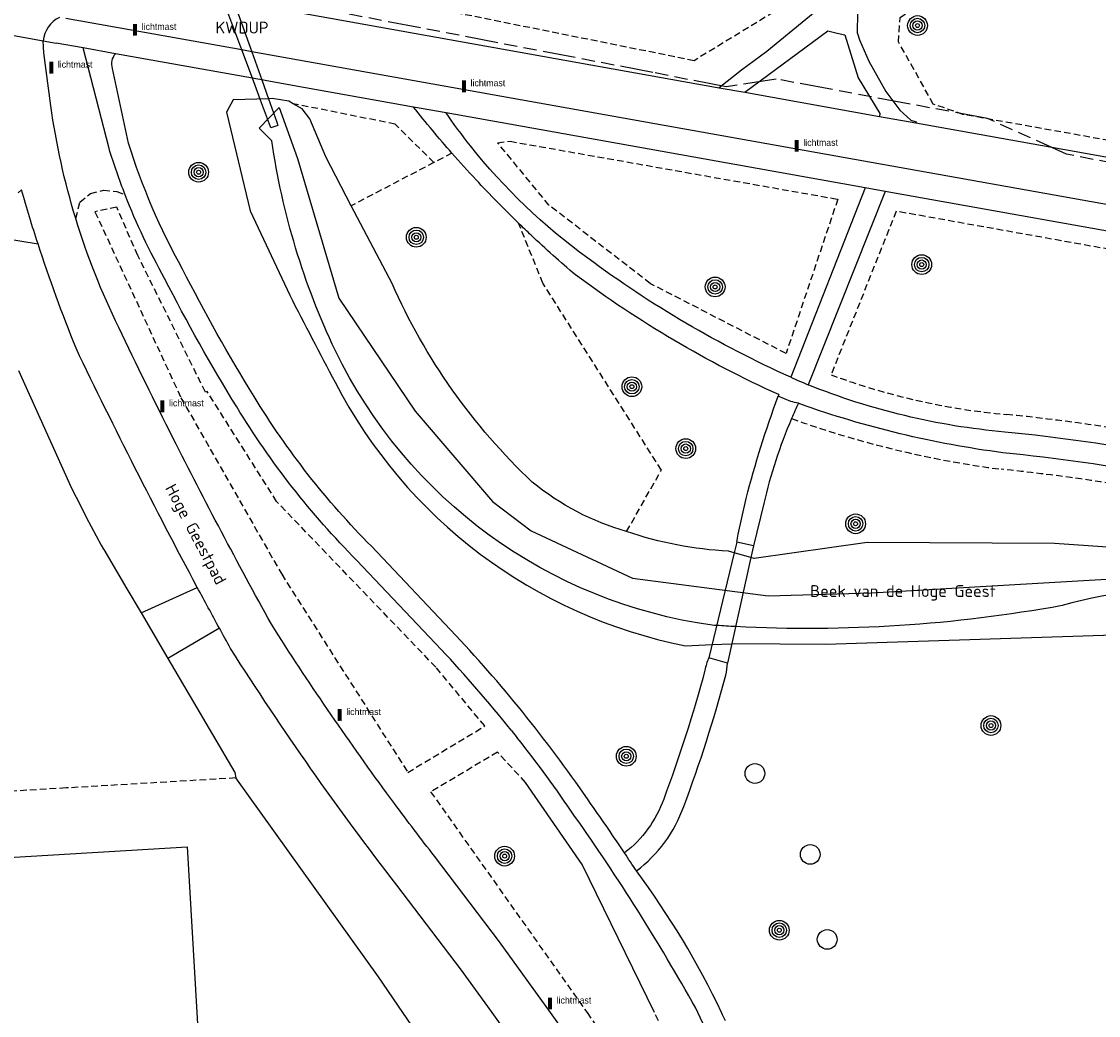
# Model space of a CAD drawing. Extents: x 168491 to 169507, y 481494 to 482503.
# Tile 34 of 108: x 168873 to 168955, y 482000 to 482075. Entities that reach past the tile are written whole.
import ezdxf
from ezdxf.enums import TextEntityAlignment as Align

# ---------------------------------------------------------------- set-up
doc = ezdxf.new("R2010")
doc.units = 0
doc.header["$LTSCALE"] = 0.5
doc.linetypes.add('KAD', pattern=[12, 5, -1, 2, -1, 2, -1])
doc.linetypes.add('STIPPELFIJN', pattern=[1.5, 1, -0.5])
doc.layers.get('0').update_dxf_attribs({"linetype": 'CONTINUOUS'})
for name, color, linetype in [('G01', 3, 'KAD'), ('G_BTD', 3, 'CONTINUOUS'), ('G_KWDUPM1', 7, 'CONTINUOUS'), ('G_OBDP1', 7, 'CONTINUOUS'), ('G_OTD', 7, 'CONTINUOUS'), ('G_OWT', 7, 'CONTINUOUS'), ('G_PNDMV', 1, 'CONTINUOUS'), ('G_WGD', 2, 'CONTINUOUS'), ('G_WTD', 4, 'CONTINUOUS'), ('GMV', 8, 'CONTINUOUS'), ('KWDUP', 7, 'CONTINUOUS'), ('ORL', 7, 'CONTINUOUS'), ('PPAL', 7, 'CONTINUOUS'), ('PSTM', 170, 'CONTINUOUS'), ('PVGO', 7, 'CONTINUOUS')]:
    doc.layers.add(name, color=color, linetype=linetype)
doc.styles.add('ISO', font='isocpeur.ttf', dxfattribs={"height": 1})

# ---------------------------------------------------------------- blocks, each defined once
blk = doc.blocks.new('PAAL')
at = {"linetype": 'ByBlock', "lineweight": -2}
h = blk.add_hatch(color=0, dxfattribs=at)
h.dxf.hatch_style = 1
h.paths.add_polyline_path([(0.15, 0.8), (-0.15, 0.8), (-0.15, -0.1), (0, -0.1, -0.414214), (-0.1, 0, -1), (0.1, 0, -0.414214), (0, -0.1), (0.15, -0.1)])
at = {"linetype": 'ByBlock', "lineweight": -2, "true_color": 0x681648}
h = blk.add_hatch(color=219, dxfattribs=at)
h.dxf.hatch_style = 1
h.paths.add_polyline_path([(-0.1, 0, 1), (0.1, 0, 1)])
at = {"color": 0, "linetype": 'ByBlock', "lineweight": -2}
blk.add_attdef('PAAL', (0.5, 0.35), '', height=0.5, dxfattribs=at)
blk = doc.blocks.new('BOOM')
at = {"color": 0}
for radius in [0.75, 0.55, 0.35, 0.15]:
    blk.add_circle((0, 0), radius, dxfattribs=at)
blk = doc.blocks.new('SPEELOBJ')
at = {"color": 0, "linetype": 'Continuous'}
blk.add_circle((0, 0), 0.75, dxfattribs=at)
at = {"color": 0, "flags": 2}
blk.add_attdef('SPEELOBJECT', (1.45, 0), '', height=1, dxfattribs=at)

msp = doc.modelspace()

# ---------------------------------------------------------------- linework, layer by layer
at = {"layer": 'G01'}
msp.add_lwpolyline([(168990.373, 482053.852), (168983.226, 482055.989), (168982.702, 482056.146), (168982.06, 482056.411), (168972.665, 482060.284), (168959.015, 482064.011), (168952.564, 482065.284), (168946.58, 482067.985), (168930.484, 482070.994), (168926.686, 482070.388), (168921.112, 482071.488), (168894.965, 482076.507), (168893.913, 482076.719), (168884.488, 482078.62), (168881.115, 482079.332)], dxfattribs=at)
at = {"layer": 'G_BTD', "linetype": 'STIPPELFIJN', "lineweight": -3, "transparency": 33554687}
for points in [[(168933.425, 482095.238), (168932.401, 482079.396), (168930.303, 482076.076), (168924.25, 482072.387), (168890.638, 482079.146)], [(169000, 482058.5799), (168983.153, 482061.434), (168944.704, 482068.301), (168942.447, 482069.083), (168939.801, 482073.816), (168939.918, 482075.666), (168949.452, 482082.497), (168953.616, 482081.501), (168959.531, 482079.686), (168968.131, 482079.33), (168975.759, 482080.113), (168996.501, 482088.012), (168998.314, 482089.861)], [(168904.463, 482064.643), (168901.52, 482067.561), (168893.767, 482069.116)], [(168909.311, 482066.151), (168910.267, 482066.258), (168935.18, 482061.855), (168931.249, 482050.129), (168920.93, 482055.43), (168913.215, 482061.406), (168909.311, 482066.151)], [(168905.832, 482065.36), (168904.463, 482064.643)], [(168904.463, 482064.643), (168898.185, 482061.355)], [(168877.226, 482060.388), (168877.547, 482061.637), (168878.346, 482062.29), (168879.326, 482062.544), (168880.34, 482062.444), (168880.988, 482062.178)], [(168887.084, 482047.19), (168881.951, 482057.571), (168880.343, 482061.246), (168878.688, 482060.901), (168885.23, 482046.752)], [(168939.626, 482060.938), (168934.667, 482048.505)], [(168974.333, 482054.731), (168939.626, 482060.938)], [(168919.12, 482036.578), (168921.765, 482041.26), (168912.754, 482055.462), (168910.908, 482060.026)], [(168908.339, 482021.798), (168904.606, 482026.271), (168892.504, 482038.866), (168887.225, 482047.223), (168887.084, 482047.19)], [(168885.23, 482046.752), (168892.89, 482033.334), (168902.481, 482018.267), (168908.339, 482021.798)], [(168909.305, 482019.797), (168904.219, 482016.796), (168916.117, 482000)], [(168911.429, 482017.502), (168909.305, 482019.797)], [(168916.117, 482000), (168920.312, 481994.078), (168926.427, 481984.661), (168932.414, 481972.714), (168934.538, 481974.833), (168923.853, 481994.667), (168921.2466, 482000)]]:
    msp.add_lwpolyline(points, dxfattribs=at)
at = {"layer": 'G_BTD', "linetype": 'Continuous', "lineweight": 25, "transparency": 33554687}
for points in [[(168872.877, 482048.83), (168876.935, 482039.83), (168877.579, 482038.567)], [(168877.579, 482038.567), (168878.028, 482037.687), (168879.169, 482035.547), (168879.34, 482035.252)], [(168879.34, 482035.252), (168879.353, 482035.23), (168881.124, 482032.22)], [(168881.124, 482032.22), (168882.191, 482030.407)], [(168884.234, 482026.936), (168889.335, 482018.268), (168889.391, 482017.844)], [(168902.1059, 482000), (168900.248, 482002.711), (168889.391, 482017.844)], [(168923.766, 481965.075), (168916.217, 481979.409), (168902.1059, 482000)]]:
    msp.add_lwpolyline(points, dxfattribs=at)
at = {"layer": 'G_BTD', "linetype": 'STIPPELFIJN', "lineweight": -3, "transparency": 33554687}
for points in [[(168948.021, 482045.486, -0.0673536), (168934.667, 482048.505)], [(168960.376, 482043.724, 0.0204308), (168948.021, 482045.486)], [(168947.601, 482041.321, -0.0541307), (168931.663, 482045.174)], [(168959.685, 482039.593, 0.0206218), (168947.601, 482041.321)]]:
    msp.add_lwpolyline(points, format="xyb", dxfattribs=at)
at = {"layer": 'G_KWDUPM1', "linetype": 'Continuous', "lineweight": 25, "transparency": 33554687}
for points in [[(168889.862, 482073.202), (168888.412, 482077.083)], [(168889.236, 482076.936), (168890.61, 482073.068)], [(168890.665, 482071.054), (168889.862, 482073.202)], [(168890.61, 482073.068), (168891.371, 482070.928)], [(168891.288, 482069.385), (168890.665, 482071.054)], [(168891.371, 482070.928), (168891.886, 482069.478)], [(168892.048, 482067.351), (168891.288, 482069.385)], [(168891.886, 482069.478), (168892.517, 482067.701)], [(168892.517, 482067.701), (168892.603, 482067.459), (168892.072, 482067.287), (168892.048, 482067.351)]]:
    msp.add_lwpolyline(points, dxfattribs=at)
at = {"layer": 'G_OBDP1', "linetype": 'Continuous', "lineweight": 25, "transparency": 33554687}
for points in [[(168927.506, 482035.769), (168927.312, 482034.965)], [(168928.775, 482035.489), (168927.506, 482035.769)], [(168928.775, 482035.489), (168928.58, 482034.61)], [(168927.312, 482034.965), (168925.378, 482026.975)], [(168928.58, 482034.61), (168926.798, 482026.57)], [(168926.798, 482026.57), (168925.378, 482026.975)]]:
    msp.add_lwpolyline(points, dxfattribs=at)
at = {"layer": 'G_OTD', "linetype": 'STIPPELFIJN', "lineweight": -3, "transparency": 33554687}
msp.add_lwpolyline([(168889.391, 482017.844), (168876.491, 482017.082), (168824.53, 482014.014)], dxfattribs=at)
at = {"layer": 'G_OWT', "linetype": 'Continuous', "lineweight": 25, "transparency": 33554687}
for points in [[(168891.886, 482069.478), (168889.203, 482069.412), (168888.691, 482068.475), (168890.504, 482060.98), (168893.5, 482054.556)], [(168893.767, 482069.116), (168893.439, 482069.303), (168892.167, 482069.521), (168891.886, 482069.478)], [(168898.185, 482061.355), (168896.237, 482065.075), (168895.034, 482067.966), (168894.456, 482068.723), (168893.767, 482069.116)], [(168901.28, 482055.445), (168898.185, 482061.355)], [(168967.388, 482034.585), (168951.661, 482035.683), (168937.414, 482035.76), (168928.821, 482034.542), (168928.58, 482034.61)], [(168927.312, 482034.965), (168926.881, 482035.086)], [(168928.58, 482034.61), (168927.312, 482034.965)], [(168927.126, 482028.051), (168927.293, 482028.059), (168934.246, 482028.025), (168966.356, 482029.048)], [(168925.622, 482027.984), (168927.126, 482028.051)], [(168923.6, 482027.893), (168925.622, 482027.984)]]:
    msp.add_lwpolyline(points, dxfattribs=at)
for points in [[(168911.948, 482040.34, -0.0994436), (168901.28, 482055.445)], [(168893.5, 482054.556, 0.0039596), (168896.948, 482047.944)], [(168896.948, 482047.944, 0.2284467), (168923.6, 482027.893)], [(168919.12, 482036.578, -0.1011802), (168911.948, 482040.34)], [(168926.881, 482035.086, -0.0680204), (168919.12, 482036.578)]]:
    msp.add_lwpolyline(points, format="xyb", dxfattribs=at)
at = {"layer": 'G_PNDMV', "linetype": 'Continuous', "lineweight": 25, "transparency": 33554687}
msp.add_lwpolyline([(168841.7809, 482000), (168841.176, 482009.956), (168885.699, 482012.608), (168886.4432, 482000)], dxfattribs=at)
at = {"layer": 'G_WGD', "linetype": 'Continuous', "lineweight": 25, "transparency": 33554687}
for points in [[(168889.532, 482076.883), (168926.159, 482070.334)], [(168934.448, 482076.923), (168929.789, 482073.077), (168927.85, 482071.66), (168926.159, 482070.334)], [(168936.674, 482074.457), (168936.707, 482076.069)], [(168928.121, 482069.983), (168934.437, 482074.65)], [(168934.437, 482074.65), (168935.136, 482074.488)], [(168935.136, 482074.488), (168935.711, 482074.354)], [(168935.711, 482074.354), (168936.74, 482071.085)], [(168936.674, 482074.457), (168936.828, 482073.982), (168937.535, 482072.342), (168938.834, 482070.041), (168939.905, 482068.629), (168940.726, 482067.877), (168941.133, 482067.737), (168941.119, 482067.659)], [(168874.795, 482072.973), (168874.744, 482073.899)], [(168874.744, 482073.899), (168875.727, 482073.723)], [(168877.788, 482073.356), (168875.727, 482073.723)], [(168879.759, 482065.699), (168877.788, 482073.356)], [(168875.33, 482068.96), (168874.795, 482072.973)], [(168890.665, 482071.054), (168880.252, 482072.916)], [(168881.241, 482066.119), (168880.024, 482071.803)], [(168890.926, 482071.007), (168890.665, 482071.054)], [(168891.371, 482070.928), (168890.926, 482071.007)], [(168891.631, 482070.881), (168891.371, 482070.928)], [(168893.998, 482070.458), (168891.631, 482070.881)], [(168936.74, 482071.085), (168938.383, 482068.376), (168938.343, 482068.155)], [(168902.914, 482068.863), (168893.998, 482070.458)], [(168928.121, 482069.983), (168938.343, 482068.155)], [(168937.268, 482062.72), (168905.394, 482068.42)], [(168941.119, 482067.659), (168975.543, 482061.504)], [(168872.852, 482062.335), (168873.104, 482062.568)], [(168937.268, 482062.72), (168931.599, 482048.322)], [(168938.786, 482062.449), (168932.922, 482047.745)], [(168974.569, 482056.05), (168938.786, 482062.449)], [(168870.313, 482059.119), (168874.357, 482058.458)], [(168930.688, 482046.995), (168930.665, 482046.933), (168930.642, 482046.87)], [(168927.506, 482035.769), (168927.607, 482036.378), (168928.215, 482039.106)], [(168929.551, 482038.708), (168928.775, 482035.489)], [(168906.145, 482028.666), (168899.711, 482035.464)], [(168905.025, 482027.61), (168898.605, 482034.392)], [(168882.191, 482030.407), (168886.47, 482032.339)], [(168882.191, 482030.407), (168884.234, 482026.936)], [(168888.15, 482029.24), (168884.234, 482026.936)], [(168910.336, 482021.49), (168910.808, 482020.897)], [(168913.3247, 482000), (168909.465, 482005.384), (168904.502, 482011.9)], [(168908.8883, 482000), (168906.565, 482003.241), (168901.643, 482009.702)], [(168924.5347, 482000), (168924.376, 482000.338)], [(168913.869, 481993.052), (168908.8883, 482000)], [(168916.831, 481995.109), (168913.3247, 482000)], [(168931.421, 481985.333), (168924.5347, 482000)]]:
    msp.add_lwpolyline(points, dxfattribs=at)
at = {"layer": 'G_WGD', "lineweight": -3, "transparency": 33554687}
for points in [[(168875.984, 482075.681, 0.2551074), (168874.744, 482073.899)], [(168874.357, 482058.458, -0.0090513), (168873.104, 482062.568)], [(168931.599, 482048.322, 0.0083705), (168932.922, 482047.745)], [(168932.182, 482046.338, -0.0033037), (168931.612, 482046.48)], [(168888.15, 482029.24, -0.0019019), (168886.47, 482032.339)], [(168919.861, 482010.779, 0.0027218), (168918.963, 482012.141)]]:
    msp.add_lwpolyline(points, format="xyb", dxfattribs=at)
for points in [[(168889.862, 482073.202), (168876.477, 482075.593)], [(168870.415, 482074.675), (168874.744, 482073.899)], [(168880.252, 482072.916), (168877.788, 482073.356)], [(168890.61, 482073.068), (168889.862, 482073.202)], [(168974.918, 482058.005), (168890.61, 482073.068)], [(168926.159, 482070.334), (168928.121, 482069.983)], [(168905.394, 482068.42), (168902.914, 482068.863)], [(168938.343, 482068.155), (168941.119, 482067.659)], [(168938.786, 482062.449), (168937.268, 482062.72)], [(168931.612, 482046.48), (168930.642, 482046.87)]]:
    msp.add_lwpolyline(points, dxfattribs=at)
at = {"layer": 'G_WGD', "linetype": 'Continuous', "lineweight": 25, "transparency": 33554687}
for points in [[(168880.024, 482071.803, -0.2642877), (168880.252, 482072.916)], [(168877.226, 482060.388, -0.0391896), (168875.33, 482068.96)], [(168905.832, 482065.36, -0.0126095), (168902.914, 482068.863)], [(168907.238, 482065.919, -0.0167996), (168905.394, 482068.42)], [(168885.344, 482056.547, -0.0523117), (168881.241, 482066.119)], [(168916.166, 482057.379, -0.0689276), (168907.238, 482065.919)], [(168880.988, 482062.178, -0.0179819), (168879.759, 482065.699)], [(168907.673, 482063.325, -0.0072317), (168905.832, 482065.36)], [(168910.908, 482060.026, -0.0128576), (168907.673, 482063.325)], [(168883.985, 482055.822, -0.0342115), (168880.988, 482062.178)], [(168880.494, 482052.1, -0.0398116), (168877.226, 482060.388)], [(168911.867, 482059.11, -0.0037436), (168910.908, 482060.026)], [(168877.248, 482050.53, -0.0178087), (168874.357, 482058.458)], [(168915.228, 482056.102, -0.0124092), (168911.867, 482059.11)], [(168931.599, 482048.322, -0.0550334), (168916.166, 482057.379)], [(168890.785, 482046.863, -0.0205578), (168885.344, 482056.547)], [(168930.688, 482046.995, -0.05411), (168915.228, 482056.102)], [(168889.472, 482046.059, -0.0204337), (168883.985, 482055.822)], [(168884.641, 482043.661, -0.0052802), (168880.494, 482052.1)], [(168886.47, 482032.339, -0.0116436), (168877.248, 482050.53)], [(168947.895, 482044.152, -0.0739234), (168932.922, 482047.745)], [(168899.711, 482035.464, -0.058901), (168890.785, 482046.863)], [(168928.215, 482039.106, -0.0246115), (168930.642, 482046.87)], [(168932.182, 482046.338, 0.0077278), (168931.663, 482045.174)], [(168932.305, 482046.285, 0.0098117), (168932.182, 482046.338)], [(168947.746, 482042.575, -0.0532275), (168932.305, 482046.285)], [(168898.605, 482034.392, -0.058745), (168889.472, 482046.059)], [(168931.663, 482045.174, 0.0436077), (168929.551, 482038.708)], [(168892.103, 482029.535, -0.0091832), (168884.641, 482043.661)], [(168960.155, 482042.402, 0.020555), (168947.895, 482044.152)], [(168959.893, 482040.839, 0.0205728), (168947.746, 482042.575)], [(168888.999, 482027.695, -0.0017646), (168888.15, 482029.24)], [(168900.868, 482016.713, -0.0169008), (168892.103, 482029.535)], [(168916.436, 482015.829, 0.0390797), (168906.145, 482028.666)], [(168901.643, 482009.702, -0.0235398), (168888.999, 482027.695)], [(168910.336, 482021.49, 0.0195035), (168905.025, 482027.61)], [(168925.378, 482026.975, 0.0728084), (168925.081, 482026.03)], [(168926.666, 482025.662, 0.0265118), (168926.798, 482026.57)], [(168925.081, 482026.03, -0.0240131), (168921.94, 482016.236)], [(168923.468, 482015.677, 0.0240399), (168926.666, 482025.662)], [(168915.17, 482014.952, 0.0177679), (168910.808, 482020.897)], [(168901.466, 482015.904, -0.0021895), (168900.868, 482016.713)], [(168904.502, 482011.9, -0.0054126), (168901.466, 482015.904)], [(168918.963, 482012.141, 0.0066359), (168916.436, 482015.829)], [(168921.94, 482016.236, -0.1433758), (168918.963, 482012.141)], [(168924.376, 482000.338, 0.0260216), (168915.17, 482014.952)], [(168919.861, 482010.779, 0.14612), (168923.468, 482015.677)], [(168926.3389, 482000, 0.0491988), (168919.861, 482010.779)], [(168926.633, 481999.371, 0.00271), (168926.3389, 482000, 0.00271)]]:
    msp.add_lwpolyline(points, format="xyb", dxfattribs=at)
at = {"layer": 'G_WTD', "linetype": 'Continuous', "lineweight": 25, "transparency": 33554687}
for points in [[(168892.144, 482066.304), (168891.176, 482067.25), (168892.708, 482068.818), (168894.104, 482064.947), (168897.224, 482054.338), (168903.032, 482045.725), (168908.911, 482038.879), (168911.857, 482036.63), (168919.566, 482033.041), (168929.876, 482031.701), (168937.774, 482031.917), (168948.205, 482032.543), (168958.234, 482033.123)], [(168925.974, 482029.438), (168925.807, 482029.449), (168925.639, 482029.46)]]:
    msp.add_lwpolyline(points, dxfattribs=at)
for points in [[(168896.963, 482050.366, -0.0758642), (168892.144, 482066.304)], [(168925.639, 482029.46, -0.2508598), (168896.963, 482050.366)], [(168976.452, 482029.629, 0.1649662), (168952.241, 482030.957)], [(168952.241, 482030.957, -0.0583271), (168927.415, 482029.353)], [(168927.415, 482029.353, -0.0034986), (168925.974, 482029.438)]]:
    msp.add_lwpolyline(points, format="xyb", dxfattribs=at)
at = {"layer": 'GMV', "linetype": 'Continuous', "transparency": 33554687}
for points in [[(168921.2466, 482000), (168915.742, 482011.263), (168911.429, 482017.502)], [(168886.4432, 482000), (168887.229, 481986.687), (168877.256, 481986.099), (168877.411, 481983.474)]]:
    msp.add_lwpolyline(points, dxfattribs=at)

# ---------------------------------------------------------------- block references
at = {"layer": 'PPAL', "linetype": 'Continuous', "lineweight": 13, "transparency": 33554687}
for p in [(168881.74, 482074.382), (168875.362, 482071.508), (168906.754, 482070.092), (168932.057, 482065.562), (168883.822, 482045.756), (168897.3, 482022.279), (168913.296, 482000.343), (168913.296, 482000.343)]:
    msp.add_blockref('PAAL', p, dxfattribs=at).add_auto_attribs({'PAAL': 'lichtmast'})
at = {"layer": 'PSTM', "linetype": 'Continuous', "lineweight": 0, "transparency": 33554687}
for p in [(168928.877, 482018.185), (168933.084, 482012.03), (168934.375, 482005.567)]:
    msp.add_blockref('SPEELOBJ', p, dxfattribs=at)
at = {"layer": 'PVGO', "linetype": 'Continuous', "lineweight": 0, "transparency": 33554687}
for p in [(168941.245, 482075.061), (168886.571, 482063.907), (168903.127, 482058.958), (168941.565, 482056.882), (168925.854, 482055.182), (168919.522, 482047.599), (168923.62, 482042.89), (168936.536, 482037.171), (168946.833, 482021.833), (168919.094, 482019.492), (168909.845, 482011.9), (168930.735, 482006.268)]:
    msp.add_blockref('BOOM', p, dxfattribs=at)

# ---------------------------------------------------------------- texts
at = {"layer": 'KWDUP', "linetype": 'Continuous', "lineweight": 70, "transparency": 33554687, "style": 'ISO'}
msp.add_text('KWDUP', height=0.9, dxfattribs=at).set_placement((168889.874, 482074.902), align=Align.MIDDLE_CENTER)
at = {"layer": 'ORL', "linetype": 'Continuous', "lineweight": 25, "transparency": 33554687, "style": 'ISO'}
msp.add_text('Hoge Geestpad', height=0.9, rotation=297.9, dxfattribs=at).set_placement((168886.364, 482036.382), align=Align.MIDDLE_CENTER)
msp.add_text('Beek van de Hoge Geest', height=0.9, dxfattribs=at).set_placement((168940.136, 482032.059), align=Align.MIDDLE_CENTER)

doc.saveas('drawing.dxf')
